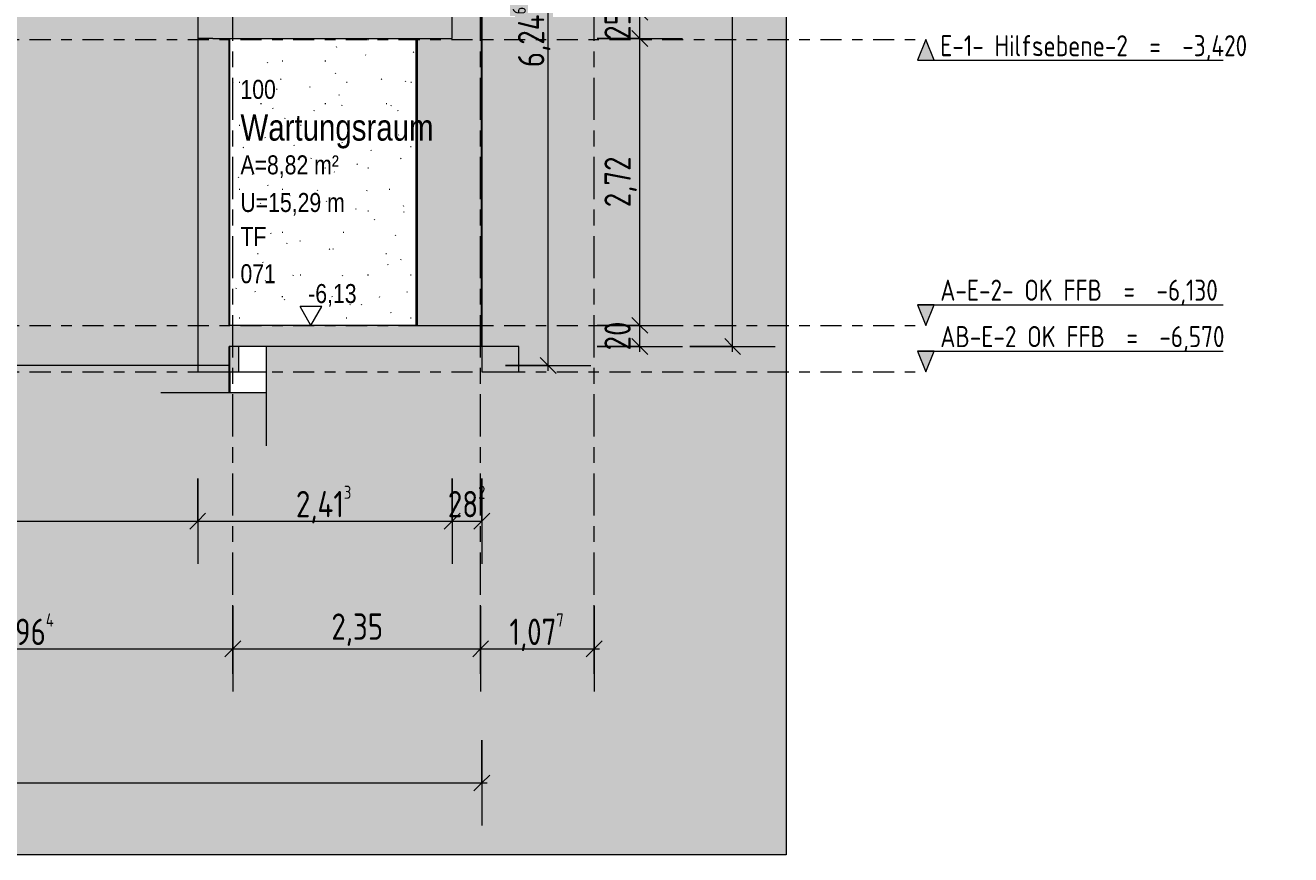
# Model space of a CAD drawing. Header units: metres. Extents: x -32 to 170, y -15 to 869.
# Tile 61 of 66: x 77 to 89, y -14 to -6. Entities that reach past the tile are written whole.
import ezdxf

# ---------------------------------------------------------------- set-up
doc = ezdxf.new("R2010")
doc.units = ezdxf.units.M
doc.header["$XCLIPFRAME"] = 2
doc.linetypes.add('_Ebene_', pattern=[0.4, 0.2, -0.1, 0, -0.1])
doc.linetypes.add('_Rasterlinie_', pattern=[0.75, 0.4, -0.1, 0.15, -0.1])
for name, color, linetype, lineweight in [('A_Bem', 7, 'Continuous', 5), ('A_Bem-100', 7, 'Continuous', 5), ('A_Detailelemente', 7, 'Continuous', 9), ('A_Ebenen', 130, 'Continuous', 5), ('A_Geschossdecken', 7, 'Continuous', 5), ('A_Geschossdecken_Schraffur', 7, 'Continuous', 5), ('A_Hoehenkoten', 124, 'Continuous', 5), ('A_Körper', 7, 'Continuous', 5), ('A_Linien_Raumtrennung', 7, 'Continuous', 5), ('A_Raster', 128, 'Continuous', 5), ('A_Raum-Txt', 16, 'Continuous', 5), ('A_Scan-Pixelbild', 213, 'Continuous', 5), ('A_Wand', 244, 'Continuous', 5), ('A_Wand_Schraff', 1, 'Continuous', 5), ('A_Wände_Oberflächenschraffur', 244, 'Continuous', 5)]:
    doc.layers.add(name, color=color, linetype=linetype, lineweight=lineweight)
doc.styles.add('Arial', font='arial.ttf', dxfattribs={"width": 0.8, "height": 0.18})
doc.styles.add('Arial_B', font='txt', dxfattribs={"width": 0.8, "height": 0.25})
doc.styles.add('ISOCPEUR', font='isocpeur.ttf', dxfattribs={"width": 0.8, "height": 0.2})
doc.styles.add('ISOCPEUR_1', font='isocpeur.ttf', dxfattribs={"width": 0.8, "height": 0.25})
doc.dimstyles.new('BLB-Standard_2_5_Aussen', dxfattribs={"dimscale": 0.3048, "dimtxt": 0.248995, "dimasz": 0.492126, "dimexe": 1.32874, "dimexo": 0.0625, "dimgap": 0.032808, "dimtad": 1, "dimrnd": 0.001, "dimzin": 0, "dimdsep": 46, "dimtxsty": 'ISOCPEUR_1', "dimblk1": 'OBLIQUE', "dimblk2": 'OBLIQUE', "dimsah": 1, "dimcen": 0.09, "dimdle": 0.164042, "dimazin": 0, "dimtfac": 1, "dimtdec": 4, "dimtix": 1, "dimtmove": 0, "dimatfit": 3, "dimfxl": 1.32874, "dimfxlon": 1, "dimtvp": 1, "dimtolj": 1, "dimtzin": 0, "dimarcsym": 2})
doc.dimstyles.new('BLB-Standard_2_5_Aussen_1', dxfattribs={"dimscale": 0.3048, "dimtxt": 0.248995, "dimasz": 0.492126, "dimexe": 1.32874, "dimexo": 0.0625, "dimgap": 0.032808, "dimtad": 1, "dimdec": 1, "dimlfac": 100, "dimrnd": 0.1, "dimdsep": 46, "dimtxsty": 'ISOCPEUR_1', "dimblk1": 'OBLIQUE', "dimblk2": 'OBLIQUE', "dimsah": 1, "dimcen": 0.09, "dimdle": 0.164042, "dimazin": 0, "dimtfac": 1, "dimtdec": 4, "dimtix": 1, "dimtmove": 0, "dimatfit": 3, "dimfxl": 1.32874, "dimfxlon": 1, "dimtvp": 1, "dimtolj": 1, "dimtzin": 0, "dimarcsym": 2})
picture_1 = doc.add_image_def('image1.jpg', size_in_pixel=(17396, 4678))
pattern_1 = [(0, (52.91895, 18.958), (0.813, 0.203), [0.007, -0.603, 0.007, -0.603, -3.251]), (0, (52.91895, 18.958), (0.813, 0.203), [-1.219, 0.007, -1.212, 0.007, -0.603, -1.422]), (0, (52.91895, 18.958), (0.813, 0.203), [-3.048, 0.007, -0.4, 0.007, -1.009]), (120, (53.22295, 19.06), (-0.5823032, 0.6025787), [0.007, -0.603, 0.007, -0.603, -3.251]), (120, (53.22295, 19.06), (-0.5823032, 0.6025787), [-1.219, 0.007, -1.212, 0.007, -0.603, -1.422]), (120, (53.22295, 19.06), (-0.5823032, 0.6025787), [-3.048, 0.007, -0.4, 0.007, -1.009]), (240, (53.32495, 19.466), (-0.2306968, -0.8055787), [0.007, -0.603, 0.007, -0.603, -3.251]), (240, (53.32495, 19.466), (-0.2306968, -0.8055787), [-1.219, 0.007, -1.212, 0.007, -0.603, -1.422]), (240, (53.32495, 19.466), (-0.2306968, -0.8055787), [-3.048, 0.007, -0.4, 0.007, -1.009])]

# ---------------------------------------------------------------- blocks, each defined once
blk = doc.blocks.new('Ebene - Rohbau-1046864-B')
at = {"layer": 'A_Ebenen'}
blk.add_hatch(color=256, dxfattribs=at).paths.add_polyline_path([(-23.524, -2.599), (-23.445, -2.795), (-23.365, -2.599)], flags=0)
at = {"layer": 'A_Ebenen', "color": 170, "lineweight": 9}
for p, q in [((-23.365, -2.599), (-26.265, -2.599)), ((-23.445, -2.795), (-23.524, -2.599)), ((-23.365, -2.599), (-23.445, -2.795))]:
    blk.add_line(p, q, dxfattribs=at)
at = {"layer": 'A_Ebenen', "color": 251, "lineweight": 9}
for p, q in [((-23.524, -2.599), (-23.365, -2.599)), ((-23.445, -2.795), (-23.524, -2.599)), ((-23.365, -2.599), (-23.445, -2.795))]:
    blk.add_line(p, q, dxfattribs=at)
blk = doc.blocks.new('Ebene - Rohbau-1168218-B')
at = {"layer": 'A_Ebenen'}
blk.add_hatch(color=256, dxfattribs=at).paths.add_polyline_path([(26.636, 5.948), (26.477, 5.948), (26.556, 6.145)], flags=0)
at = {"layer": 'A_Ebenen', "color": 251, "lineweight": 9}
for p, q in [((26.556, 6.145), (26.477, 5.948)), ((26.636, 5.948), (26.556, 6.145)), ((26.477, 5.948), (26.636, 5.948))]:
    blk.add_line(p, q, dxfattribs=at)
at = {"layer": 'A_Ebenen', "color": 170, "lineweight": 9}
blk.add_line((26.477, 5.948), (29.377, 5.948), dxfattribs=at)
blk = doc.blocks.new('DIMBLOCK71-B')
at = {"layer": 'A_Bem-100'}
for p, q in [((61.333, -10.375), (61.333, -11.185)), ((61.333, -10.78), (61.333, -10.375)), ((78.731, -10.375), (78.731, -11.185)), ((78.731, -10.78), (78.731, -10.375)), ((61.333, -10.78), (78.731, -10.78))]:
    blk.add_line(p, q, dxfattribs=at)
at = {"layer": 'A_Bem-100', "lineweight": 9}
for p, q in [((61.333, -10.78), (61.258, -10.855)), ((61.333, -10.78), (61.408, -10.705)), ((78.731, -10.78), (78.656, -10.855)), ((78.731, -10.78), (78.806, -10.705))]:
    blk.add_line(p, q, dxfattribs=at)
at = {"layer": 'A_Bem-100', "color": 0, "insert": (69.698, -10.444), "char_height": 0.25, "width": 0.80072, "attachment_point": 1, "line_spacing_factor": 1.149209, "style": 'ISOCPEUR_1'}
blk.add_mtext('17,39\\A2\\H0.5x;\\S7^  ;\\H2x;', dxfattribs=at)
blk = doc.blocks.new('_Oblique')
at = {"color": 0, "linetype": 'ByBlock', "lineweight": -2}
blk.add_line((-0.5, -0.5), (0.5, 0.5), dxfattribs=at)
blk = doc.blocks.new('DIMBLOCK72-B')
at = {"layer": 'A_Bem-100'}
for p, q in [((78.731, -10.375), (78.731, -11.185)), ((78.731, -10.78), (78.731, -10.375)), ((81.144, -10.375), (81.144, -11.185)), ((81.144, -10.78), (81.144, -10.375)), ((78.731, -10.78), (81.144, -10.78))]:
    blk.add_line(p, q, dxfattribs=at)
at = {"layer": 'A_Bem-100', "lineweight": 9}
for p, q in [((78.731, -10.78), (78.656, -10.855)), ((78.731, -10.78), (78.806, -10.705)), ((81.144, -10.78), (81.069, -10.855)), ((81.144, -10.78), (81.219, -10.705))]:
    blk.add_line(p, q, dxfattribs=at)
at = {"layer": 'A_Bem-100', "color": 0, "insert": (79.662, -10.444), "char_height": 0.25, "width": 0.66029, "attachment_point": 1, "line_spacing_factor": 1.149209, "style": 'ISOCPEUR_1'}
blk.add_mtext('2,41\\A2\\H0.5x;\\S3^  ;\\H2x;', dxfattribs=at)
blk = doc.blocks.new('DIMBLOCK73-B')
at = {"layer": 'A_Bem-100'}
for p, q in [((81.144, -10.375), (81.144, -11.185)), ((81.144, -10.78), (81.144, -10.375)), ((81.426, -10.375), (81.426, -11.185)), ((81.426, -10.78), (81.426, -10.375)), ((81.144, -10.78), (81.426, -10.78))]:
    blk.add_line(p, q, dxfattribs=at)
at = {"layer": 'A_Bem-100', "lineweight": 9}
for p, q in [((81.144, -10.78), (81.069, -10.855)), ((81.144, -10.78), (81.219, -10.705)), ((81.426, -10.78), (81.351, -10.855)), ((81.426, -10.78), (81.501, -10.705))]:
    blk.add_line(p, q, dxfattribs=at)
at = {"layer": 'A_Bem-100', "color": 0, "insert": (81.103, -10.444), "char_height": 0.25, "width": 0.43621, "attachment_point": 1, "line_spacing_factor": 1.149209, "style": 'ISOCPEUR_1'}
blk.add_mtext('28\\A2\\H0.5x;\\S2^  ;\\H2x;', dxfattribs=at)
blk = doc.blocks.new('DIMBLOCK74-B')
at = {"layer": 'A_Bem-100'}
for p, q in [((40.738, -12.857), (40.738, -13.667)), ((40.738, -13.262), (40.738, -12.857)), ((81.426, -12.857), (81.426, -13.667)), ((81.426, -13.262), (81.426, -12.857)), ((40.688, -13.262), (81.476, -13.262))]:
    blk.add_line(p, q, dxfattribs=at)
at = {"layer": 'A_Bem-100', "lineweight": 9}
for p, q in [((40.738, -13.262), (40.813, -13.187)), ((81.426, -13.262), (81.501, -13.187)), ((40.738, -13.262), (40.663, -13.337)), ((81.426, -13.262), (81.351, -13.337))]:
    blk.add_line(p, q, dxfattribs=at)
at = {"layer": 'A_Bem-100', "color": 0, "insert": (60.718, -12.925), "char_height": 0.25, "width": 0.87242, "attachment_point": 1, "line_spacing_factor": 1.149209, "style": 'ISOCPEUR_1'}
blk.add_mtext('40,68\\A2\\H0.5x;\\S7^  ;\\H2x;', dxfattribs=at)
blk = doc.blocks.new('Höhenkoten - leer-6237472-B')
at = {"layer": 'A_Hoehenkoten'}
for p, q in [((-6.231, -1.56), (-6.023, -1.56)), ((-6.127, -1.74), (-6.231, -1.56)), ((-6.127, -1.74), (-6.023, -1.56))]:
    blk.add_line(p, q, dxfattribs=at)
blk = doc.blocks.new('DIMBLOCK89-B')
at = {"layer": 'A_Bem-100', "lineweight": 9}
for p, q in [((82.924, -8.925), (82.849, -8.85)), ((82.924, -8.925), (82.999, -9)), ((82.924, -9.125), (82.849, -9.05)), ((82.924, -9.125), (82.999, -9.2))]:
    blk.add_line(p, q, dxfattribs=at)
at = {"layer": 'A_Bem-100'}
for p, q in [((82.519, -8.925), (83.329, -8.925)), ((82.924, -8.925), (82.519, -8.925)), ((82.924, -9.175), (82.924, -8.925)), ((82.519, -9.125), (83.329, -9.125)), ((82.924, -9.125), (82.519, -9.125))]:
    blk.add_line(p, q, dxfattribs=at)
at = {"layer": 'A_Bem-100', "color": 0, "insert": (82.588, -9.162), "char_height": 0.25, "width": 0.32865, "attachment_point": 1, "rotation": 90, "line_spacing_factor": 1.149209, "style": 'ISOCPEUR_1'}
blk.add_mtext('20', dxfattribs=at)
blk = doc.blocks.new('DIMBLOCK90-B')
at = {"layer": 'A_Bem-100'}
for p, q in [((82.519, -6.205), (83.329, -6.205)), ((82.924, -6.205), (82.519, -6.205)), ((82.924, -8.925), (82.924, -6.205)), ((82.519, -8.925), (83.329, -8.925)), ((82.924, -8.925), (82.519, -8.925))]:
    blk.add_line(p, q, dxfattribs=at)
at = {"layer": 'A_Bem-100', "lineweight": 9}
for p, q in [((82.924, -6.205), (82.849, -6.13)), ((82.924, -6.205), (82.999, -6.28)), ((82.924, -8.925), (82.849, -8.85)), ((82.924, -8.925), (82.999, -9))]:
    blk.add_line(p, q, dxfattribs=at)
at = {"layer": 'A_Bem-100', "color": 0, "insert": (82.588, -7.805), "char_height": 0.25, "width": 0.57664, "attachment_point": 1, "rotation": 90, "line_spacing_factor": 1.149209, "style": 'ISOCPEUR_1'}
blk.add_mtext('2,72', dxfattribs=at)
blk = doc.blocks.new('DIMBLOCK91-B')
at = {"layer": 'A_Bem-100', "lineweight": 9}
for p, q in [((82.924, -5.955), (82.849, -5.88)), ((82.924, -5.955), (82.999, -6.03)), ((82.924, -6.205), (82.849, -6.13)), ((82.924, -6.205), (82.999, -6.28))]:
    blk.add_line(p, q, dxfattribs=at)
at = {"layer": 'A_Bem-100'}
for p, q in [((82.519, -5.955), (83.329, -5.955)), ((82.924, -5.955), (82.519, -5.955)), ((82.924, -6.205), (82.924, -5.955)), ((82.519, -6.205), (83.329, -6.205)), ((82.924, -6.205), (82.519, -6.205))]:
    blk.add_line(p, q, dxfattribs=at)
at = {"layer": 'A_Bem-100', "color": 0, "insert": (82.588, -6.217), "char_height": 0.25, "width": 0.32865, "attachment_point": 1, "rotation": 90, "line_spacing_factor": 1.149209, "style": 'ISOCPEUR_1'}
blk.add_mtext('25', dxfattribs=at)
blk = doc.blocks.new('DIMBLOCK98-B')
at = {"layer": 'A_Bem-100', "lineweight": 9}
for p, q in [((82.054, -3.059), (81.979, -2.984)), ((82.054, -3.059), (82.129, -3.134)), ((82.054, -9.305), (81.979, -9.23)), ((82.054, -9.305), (82.129, -9.38))]:
    blk.add_line(p, q, dxfattribs=at)
at = {"layer": 'A_Bem-100'}
for p, q in [((81.649, -3.059), (82.459, -3.059)), ((82.054, -3.059), (81.649, -3.059)), ((82.054, -9.355), (82.054, -3.059)), ((81.649, -9.305), (82.459, -9.305)), ((82.054, -9.305), (81.649, -9.305))]:
    blk.add_line(p, q, dxfattribs=at)
at = {"layer": 'A_Bem-100', "color": 0, "insert": (81.718, -6.477), "char_height": 0.25, "width": 0.7081, "attachment_point": 1, "rotation": 90, "line_spacing_factor": 1.149209, "style": 'ISOCPEUR_1'}
blk.add_mtext('6,24\\A2\\H0.5x;\\S6^  ;\\H2x;', dxfattribs=at)
blk = doc.blocks.new('DIMBLOCK104-B')
at = {"layer": 'A_Bem-100', "lineweight": 9}
for p, q in [((83.804, 2.225), (83.729, 2.3)), ((83.804, 2.225), (83.879, 2.15)), ((83.804, -9.125), (83.729, -9.05)), ((83.804, -9.125), (83.879, -9.2))]:
    blk.add_line(p, q, dxfattribs=at)
at = {"layer": 'A_Bem-100'}
for p, q in [((83.399, 2.225), (84.209, 2.225)), ((83.804, 2.225), (83.399, 2.225)), ((83.804, -9.175), (83.804, 2.225)), ((83.399, -9.125), (84.209, -9.125)), ((83.804, -9.125), (83.399, -9.125))]:
    blk.add_line(p, q, dxfattribs=at)
at = {"layer": 'A_Bem-100', "color": 0, "insert": (83.468, -3.719), "char_height": 0.25, "width": 0.64535, "attachment_point": 1, "rotation": 90, "line_spacing_factor": 1.149209, "style": 'ISOCPEUR_1'}
blk.add_mtext('11,35', dxfattribs=at)
blk = doc.blocks.new('DIMBLOCK125-B')
at = {"layer": 'A_Bem-100'}
for p, q in [((75.099, -11.586), (75.099, -12.396)), ((75.099, -11.991), (75.099, -11.586)), ((79.064, -11.586), (79.064, -12.396)), ((79.064, -11.991), (79.064, -11.586)), ((75.099, -11.991), (79.064, -11.991))]:
    blk.add_line(p, q, dxfattribs=at)
at = {"layer": 'A_Bem-100', "lineweight": 9}
for p, q in [((75.099, -11.991), (75.024, -12.066)), ((75.099, -11.991), (75.174, -11.916)), ((79.064, -11.991), (78.989, -12.066)), ((79.064, -11.991), (79.139, -11.916))]:
    blk.add_line(p, q, dxfattribs=at)
at = {"layer": 'A_Bem-100', "color": 0, "insert": (76.789, -11.655), "char_height": 0.25, "width": 0.70212, "attachment_point": 1, "line_spacing_factor": 1.149209, "style": 'ISOCPEUR_1'}
blk.add_mtext('3,96\\A2\\H0.5x;\\S4^  ;\\H2x;', dxfattribs=at)
blk = doc.blocks.new('DIMBLOCK126-B')
at = {"layer": 'A_Bem-100'}
for p, q in [((79.064, -11.586), (79.064, -12.396)), ((79.064, -11.991), (79.064, -11.586)), ((81.414, -11.586), (81.414, -12.396)), ((81.414, -11.991), (81.414, -11.586)), ((79.064, -11.991), (81.414, -11.991))]:
    blk.add_line(p, q, dxfattribs=at)
at = {"layer": 'A_Bem-100', "lineweight": 9}
for p, q in [((79.064, -11.991), (78.989, -12.066)), ((79.064, -11.991), (79.139, -11.916)), ((81.414, -11.991), (81.339, -12.066)), ((81.414, -11.991), (81.489, -11.916))]:
    blk.add_line(p, q, dxfattribs=at)
at = {"layer": 'A_Bem-100', "color": 0, "insert": (79.998, -11.655), "char_height": 0.25, "width": 0.57664, "attachment_point": 1, "line_spacing_factor": 1.149209, "style": 'ISOCPEUR_1'}
blk.add_mtext('2,35', dxfattribs=at)
blk = doc.blocks.new('DIMBLOCK127-B')
at = {"layer": 'A_Bem-100'}
for p, q in [((81.414, -11.586), (81.414, -12.396)), ((81.414, -11.991), (81.414, -11.586)), ((82.491, -11.586), (82.491, -12.396)), ((82.491, -11.991), (82.491, -11.586)), ((81.414, -11.991), (82.541, -11.991))]:
    blk.add_line(p, q, dxfattribs=at)
at = {"layer": 'A_Bem-100', "lineweight": 9}
for p, q in [((81.414, -11.991), (81.339, -12.066)), ((81.414, -11.991), (81.489, -11.916)), ((82.491, -11.991), (82.416, -12.066)), ((82.491, -11.991), (82.566, -11.916))]:
    blk.add_line(p, q, dxfattribs=at)
at = {"layer": 'A_Bem-100', "color": 0, "insert": (81.687, -11.655), "char_height": 0.25, "width": 0.63639, "attachment_point": 1, "line_spacing_factor": 1.149209, "style": 'ISOCPEUR_1'}
blk.add_mtext('1,07\\A2\\H0.5x;\\S7^  ;\\H2x;', dxfattribs=at)

msp = doc.modelspace()

# ---------------------------------------------------------------- hatches: boundary and pattern name
at = {"layer": 'A_Detailelemente'}
msp.add_hatch(color=254, dxfattribs=at).paths.add_polyline_path([(61.1126, -13.9421), (84.3102, -13.9421), (84.3102, -9.3651), (81.7757, -9.3651), (81.7757, -9.6251), (79.3818, -9.6251), (79.3818, -10.0651), (78.3818, -10.0651), (78.3818, -9.5651), (76.757, -9.5651), (76.757, -10.2851), (75.257, -10.2851), (75.257, -9.5651), (71.8595, -9.5651), (71.8595, -10.2851), (70.3595, -10.2851), (70.3595, -9.5651), (67.862, -9.5651), (67.862, -10.2851), (66.362, -10.2851), (66.362, -9.5651), (63.8595, -9.5651), (63.8595, -10.2851), (62.3595, -10.2851), (62.3595, -9.5651), (61.6831, -9.5651), (61.6831, -10.2851), (60.5584, -10.2851), (60.5584, -9.5651), (59.8586, -9.5651), (59.8586, -10.2851), (58.3586, -10.2851), (58.3586, -9.5651), (55.8636, -9.5651), (55.8636, -10.2851), (54.3636, -10.2851), (54.3636, -9.5651), (51.8586, -9.5651), (51.8586, -10.2851), (50.3586, -10.2851), (50.3586, -9.5651), (46.9612, -9.5651), (46.9612, -10.2851), (45.4612, -10.2851), (45.4612, -9.5651), (43.8372, -9.5651), (43.8372, -10.0651), (40.3781, -10.0651), (40.3781, -9.5651), (40.7281, -9.5651), (40.7281, -9.3653), (37.915, -9.3653), (37.915, -13.9421), (55.3132, -13.9421)], flags=0)
at = {"layer": 'A_Geschossdecken_Schraffur', "lineweight": 9}
for points in [[(78.8753, -6.2051), (81.1435, -6.2051), (81.1435, -5.9551), (78.8753, -5.9551)], [(79.0305, -9.1251), (81.4235, -9.1251), (81.4235, -8.9251), (78.8805, -8.9251), (78.8805, -9.1251)], [(81.7757, -9.6251), (81.7757, -9.1251), (79.3805, -9.1251), (79.3805, -9.6251), (81.4105, -9.6251)], [(66.912, -9.5651), (79.0305, -9.5651), (79.0305, -9.3051), (76.3688, -9.3051), (75.5919, -9.3164), (67.9988, -9.3176), (66.912, -9.3214), (63.9988, -9.3287), (63.0919, -9.3264), (59.6122, -9.3342), (58.5919, -9.3342), (57.2987, -9.3251), (55.7317, -9.3251), (55.0392, -9.3196), (53.8398, -9.3084), (53.049, -9.31), (51.3389, -9.31), (50.3211, -9.3084), (49.4919, -9.3242), (43.1872, -9.309), (42.9135, -9.3051), (40.7281, -9.3051), (40.7281, -9.5651), (66.362, -9.5651)]]:
    msp.add_hatch(color=253, dxfattribs=at).paths.add_polyline_path(points, flags=0)
h = msp.add_hatch(color=253, dxfattribs=at)
h.paths.add_polyline_path([(78.5108, -10.0651), (79.3805, -10.0642), (79.3805, -9.5651), (78.3818, -9.5658), (78.3818, -10.0651)], flags=0)
h.paths.add_polyline_path([(40.8147, -10.0651), (43.8372, -10.0651), (43.8372, -9.5651), (40.3781, -9.5651), (40.3781, -10.0651)], flags=0)
at = {"layer": 'A_Körper'}
msp.add_hatch(color=121, dxfattribs=at).paths.add_polyline_path([(84.3102, -9.3651), (84.3102, 7.5412), (81.4257, 7.5412), (81.4257, -9.3651), (81.7757, -9.3651)], flags=0)
at = {"layer": 'A_Wand_Schraff', "lineweight": 9}
for points in [[(78.8753, -6.2051), (78.8753, -5.9551), (79.0305, -5.9551), (79.0305, -3.0351), (78.8675, -3.0351), (78.8675, -3.0551), (78.7305, -3.0592), (78.7305, -6.2051)], [(81.4105, -6.2051), (81.4235, -6.2051), (81.4235, -4.3351), (81.1435, -4.3351), (81.1435, -6.2051)], [(78.7305, -9.3651), (79.0305, -9.3651), (79.0305, -9.1251), (78.8805, -9.1251), (78.8805, -8.9251), (79.0305, -8.9251), (79.0305, -6.2051), (78.7305, -6.2051), (78.7305, -8.0574)], [(80.8133, -8.9251), (81.1142, -8.9251), (81.1142, -6.2051), (80.8133, -6.2051), (80.8133, -8.0574)], [(81.1142, -8.9251), (81.4235, -8.9251), (81.4235, -6.2051), (81.1142, -6.2051), (81.1142, -8.0574)]]:
    msp.add_hatch(color=253, dxfattribs=at).paths.add_polyline_path(points, flags=0)
at = {"layer": 'A_Wände_Oberflächenschraffur'}
h = msp.add_hatch(dxfattribs=at)
h.set_pattern_fill('FP_54', style=0, pattern_type=2)
h.set_pattern_definition(pattern_1)
h.paths.add_polyline_path([(79.0328, -9.3651), (79.1193, -9.3651), (79.1193, -9.1251), (79.0328, -9.1251), (79.0328, -9.3051)], flags=0)
h.paths.add_polyline_path([(58.9536, -9.3285), (58.9536, -4.049), (55.2686, -4.049), (55.2686, -9.3213), (55.7422, -9.3251), (58.1076, -9.3251), (58.5919, -9.3285)], flags=0)
h.paths.add_polyline_path([(59.2636, -9.3279), (60.9091, -9.3242), (60.9084, -4.049), (59.2636, -4.049), (59.2636, -9.3264)], flags=0)
h.paths.add_polyline_path([(61.3331, -9.3233), (62.9545, -9.3193), (62.9545, -4.049), (61.3331, -4.049), (61.3331, -9.3193)], flags=0)
h.paths.add_polyline_path([(63.4315, -9.3202), (66.957, -9.311), (66.957, -4.049), (63.2645, -4.049), (63.2645, -9.3198)], flags=0)
h.paths.add_polyline_path([(54.9586, -9.3188), (54.9586, -4.049), (51.2636, -4.049), (51.2636, -9.3098), (51.5012, -9.31), (52.4667, -9.2985), (53.0356, -9.2951), (53.0356, -9.31), (53.049, -9.31), (53.8398, -9.3084), (54.7391, -9.3168)], flags=0)
h.paths.add_polyline_path([(49.4919, -9.3185), (49.8024, -9.3126), (50.3211, -9.3084), (50.9536, -9.3084), (50.9536, -4.049), (46.3662, -4.049), (46.3662, -9.311), (49.1695, -9.3177)], flags=0)
h.paths.add_polyline_path([(67.267, -9.3104), (67.4315, -9.3098), (70.9545, -9.3098), (70.9545, -4.049), (67.267, -4.049), (67.267, -9.31)], flags=0)
h.paths.add_polyline_path([(46.0562, -9.3102), (46.0562, -4.049), (43.4872, -4.049), (43.4872, -9.3056), (45.9573, -9.31)], flags=0)
h.paths.add_polyline_path([(71.2645, -9.3096), (72.1122, -9.3093), (75.5919, -9.3093), (75.852, -9.3051), (75.852, -4.049), (71.2645, -4.049), (71.2645, -9.3096)], flags=0)
h.paths.add_polyline_path([(78.7305, -9.3051), (78.7305, -4.049), (76.162, -4.049), (76.162, -9.3051), (78.5108, -9.3051)], flags=0)
h = msp.add_hatch(dxfattribs=at)
h.set_pattern_fill('FP_54', style=0, pattern_type=2)
h.set_pattern_definition(pattern_1)
h.paths.add_polyline_path([(80.8009, -8.9251), (80.8009, -6.2051), (79.0309, -6.2051), (79.0309, -8.9251)], flags=0)
h = msp.add_hatch(dxfattribs=at)
h.set_pattern_fill('FP_58', style=0, pattern_type=2)
h.set_pattern_definition([(0, (80.64395, 18.958), (0.063, 0.203), [0.001, -0.047, 0.001, -0.047, -0.253]), (0, (80.64395, 18.958), (0.063, 0.203), [-0.095, 0.001, -0.094, 0.001, -0.047, -0.111]), (0, (80.64395, 18.958), (0.063, 0.203), [-0.237, 0.001, -0.031, 0.001, -0.079]), (92.574, (80.66795, 19.06), (-0.045107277, 0.602582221), [0.006, -0.523, 0.006, -0.523, -2.818]), (92.574, (80.66795, 19.06), (-0.045107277, 0.602582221), [-1.057, 0.006, -1.051, 0.006, -0.523, -1.233]), (92.574, (80.66795, 19.06), (-0.045107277, 0.602582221), [-2.642, 0.006, -0.346, 0.006, -0.875]), (267.426, (80.67595, 19.466), (-0.018170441, -0.804996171), [0.006, -0.523, 0.006, -0.523, -2.818]), (267.426, (80.67595, 19.466), (-0.018170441, -0.804996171), [-1.057, 0.006, -1.051, 0.006, -0.523, -1.233]), (267.426, (80.67595, 19.466), (-0.018170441, -0.804996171), [-2.642, 0.006, -0.346, 0.006, -0.875])])
h.paths.add_polyline_path([(80.8133, -8.9251), (80.8133, -6.2051), (80.8009, -6.2051), (80.8009, -8.9251)], flags=0)
h = msp.add_hatch(dxfattribs=at)
h.set_pattern_fill('FP_57', style=0, pattern_type=2)
h.set_pattern_definition([(0, (79.02995, 18.958), (0.002, 0.203), [0, -0.002, 0, -0.002, -0.009]), (0, (79.02995, 18.958), (0.002, 0.203), [-0.003, 0, -0.003, 0, -0.002, -0.004]), (0, (79.02995, 18.958), (0.002, 0.203), [-0.008, 0, -0.001, 0, -0.003]), (90.089, (79.0309498, 19.06), (-0.001935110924, 0.601997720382), [0.006, -0.522, 0.006, -0.522, -2.816]), (90.089, (79.0309498, 19.06), (-0.001935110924, 0.601997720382), [-1.056, 0.006, -1.05, 0.006, -0.522, -1.232]), (90.089, (79.0309498, 19.06), (-0.001935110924, 0.601997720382), [-2.64, 0.006, -0.346, 0.006, -0.874]), (269.911, (79.0309498, 19.466), (-0.00025199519, -0.806000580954), [0.006, -0.522, 0.006, -0.522, -2.816]), (269.911, (79.0309498, 19.466), (-0.00025199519, -0.806000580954), [-1.056, 0.006, -1.05, 0.006, -0.522, -1.232]), (269.911, (79.0309498, 19.466), (-0.00025199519, -0.806000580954), [-2.64, 0.006, -0.346, 0.006, -0.874])])
h.paths.add_polyline_path([(79.0305, -9.3651), (79.0328, -9.3651), (79.0317, -9.1251), (79.0305, -9.1251)], flags=0)

# ---------------------------------------------------------------- linework, layer by layer
at = {"layer": 'A_Ebenen', "color": 170, "linetype": '_Ebene_', "lineweight": 9}
for p, q in [((35.6364, -6.2151), (85.6372, -6.2151)), ((35.6364, -8.9251), (85.6372, -8.9251)), ((35.6364, -9.3651), (85.6372, -9.3651))]:
    msp.add_line(p, q, dxfattribs=at)
at = {"layer": 'A_Geschossdecken', "color": 250, "lineweight": 9}
for p, q in [((81.1435, -6.2051), (81.1435, -5.9551)), ((78.8753, -6.2051), (81.1435, -6.2051)), ((80.8133, -8.9251), (79.0305, -8.9251)), ((81.4235, -9.1251), (81.4235, -8.9251)), ((81.7757, -9.1251), (79.0305, -9.1251)), ((79.3805, -9.1251), (79.3805, -10.0651)), ((81.7757, -9.3651), (81.7757, -9.1251)), ((79.0328, -9.3051), (76.0482, -9.3051)), ((79.0305, -9.5651), (79.0305, -9.3651)), ((79.0341, -9.3651), (79.0341, -9.5651)), ((79.3805, -9.5651), (78.3818, -9.5651)), ((79.3805, -9.6251), (79.3818, -9.6251))]:
    msp.add_line(p, q, dxfattribs=at)
at = {"layer": 'A_Körper', "color": 253, "lineweight": 9}
for p, q in [((81.4257, 7.5412), (81.4257, -9.3651)), ((81.4257, -9.3651), (81.7757, -9.3651))]:
    msp.add_line(p, q, dxfattribs=at)
at = {"layer": 'A_Linien_Raumtrennung', "color": 250, "lineweight": 9}
msp.add_line((79.1168, -9.3651), (79.3805, -9.3651), dxfattribs=at)
at = {"layer": 'A_Raster', "linetype": '_Rasterlinie_', "lineweight": 9}
for p, q in [((79.0635, -12.2276), (79.0635, 10.1714)), ((81.4135, -12.2276), (81.4135, 10.1714)), ((82.4908, -12.2276), (82.4908, 10.1714))]:
    msp.add_line(p, q, dxfattribs=at)
at = {"layer": 'A_Wand', "color": 250, "lineweight": 9}
for p, q in [((81.4235, -8.9251), (81.4235, 1.9449)), ((78.7305, -3.0592), (78.7305, -9.3651)), ((78.8753, -6.2051), (78.7305, -6.2051)), ((79.0305, -8.9251), (79.0305, -6.2051)), ((79.0309, -6.2051), (79.0309, -8.9251)), ((80.8009, -6.2051), (80.8009, -8.9251)), ((80.8133, -6.2051), (80.8133, -8.9251)), ((80.8133, -8.9251), (81.4235, -8.9251)), ((79.0305, -9.3651), (79.0305, -9.1251)), ((79.0328, -9.1251), (79.0328, -9.3651)), ((79.1193, -9.3651), (79.1193, -9.1251)), ((78.7305, -9.3651), (79.1193, -9.3651))]:
    msp.add_line(p, q, dxfattribs=at)

# ---------------------------------------------------------------- block references
at = {"layer": 'A_Ebenen', "color": 251, "lineweight": 9}
msp.add_blockref('Ebene - Rohbau-1168218-B', (59.0809, -12.36), dxfattribs=at)
at = {"layer": 'A_Ebenen', "color": 251, "lineweight": 9, "extrusion": (0, 0, -1)}
for p in [(-62.1927, -6.13), (-62.1927, -6.57)]:
    msp.add_blockref('Ebene - Rohbau-1046864-B', p, dxfattribs=at)
at = {"layer": 'A_Hoehenkoten', "extrusion": (0, 0, -1)}
msp.add_blockref('Höhenkoten - leer-6237472-B', (-73.678, -7.1848), dxfattribs=at)

# ---------------------------------------------------------------- texts
at = {"layer": 'A_Ebenen', "color": 7, "char_height": 0.2, "attachment_point": 1, "style": 'ISOCPEUR'}
for s, insert, width in [('E-1- Hilfsebene-2  =  -3,420', (85.7736, -6.1732), 3.6108), ('A-E-2- OK FFB  =  -6,130', (85.7736, -8.4909), 3.251644), ('AB-E-2 OK FFB  =  -6,570', (85.7736, -8.9309), 3.315779)]:
    msp.add_mtext(s, dxfattribs=dict(at, insert=insert, width=width))
at = {"layer": 'A_Hoehenkoten', "insert": (79.7787, -8.5329), "char_height": 0.18, "width": 0.542095, "attachment_point": 1, "line_spacing_factor": 0.941778, "style": 'Arial'}
msp.add_mtext('-6,13', dxfattribs=at)
at = {"layer": 'A_Raum-Txt', "attachment_point": 1}
for s, insert, char_height, width, style in [('100', (79.136, -6.5976), 0.18, 0.40405, 'Arial'), ('Wartungsraum', (79.136, -6.9231), 0.25, 2.379408, 'Arial_B'), ('A=8,82 m²', (79.136, -7.3129), 0.18, 1.109535, 'Arial'), ('U=15,29 m', (79.136, -7.6696), 0.18, 1.180084, 'Arial'), ('TF', (79.136, -7.9922), 0.18, 0.295021, 'Arial'), ('071', (79.136, -8.3448), 0.18, 0.40405, 'Arial')]:
    msp.add_mtext(s, dxfattribs=dict(at, insert=insert, char_height=char_height, width=width, style=style))

# ---------------------------------------------------------------- dimensions: what is measured, and where the dimension line sits
at = {"layer": 'A_Bem'}
for base, p1, p2, dimstyle, override, picture, middle in [((83.8042, 2.2249), (83.3992, -9.1251), (83.3992, 2.2249), 'BLB-Standard_2_5_Aussen', {"dimpost": '<>', "dimfxl": 11.35}, 'DIMBLOCK104-B', (83.6692, -3.4501)), ((82.9242, -5.9551), (82.5192, -6.2051), (82.5192, -5.9551), 'BLB-Standard_2_5_Aussen_1', {"dimpost": '<>', "dimfxl": 0.25}, 'DIMBLOCK91-B', (82.7892, -6.0801)), ((82.9242, -6.2051), (82.5192, -8.9251), (82.5192, -6.2051), 'BLB-Standard_2_5_Aussen', {"dimpost": '<>', "dimfxl": 2.72}, 'DIMBLOCK90-B', (82.7892, -7.5651)), ((82.9242, -8.9251), (82.5192, -9.1251), (82.5192, -8.9251), 'BLB-Standard_2_5_Aussen_1', {"dimpost": '<>', "dimfxl": 0.2}, 'DIMBLOCK89-B', (82.7892, -9.0251))]:
    dim = msp.add_linear_dim(base=base, p1=p1, p2=p2, angle=90, dimstyle=dimstyle, override=override, dxfattribs=at)
    dim.commit()
    dim.dimension.update_dxf_attribs({"geometry": picture, "text_midpoint": middle})
dim = msp.add_linear_dim(base=(82.0544, -3.0592), p1=(81.6494, -9.3051), p2=(81.6494, -3.0592), angle=90, text='\\A1;6,24\\Q;{\\A1;{\\H0.5x;\\S6^ ;}}', dimstyle='BLB-Standard_2_5_Aussen', override={"dimpost": '<>', "dimfxl": 6.245949}, dxfattribs=at)
dim.commit()
dim.dimension.update_dxf_attribs({"geometry": 'DIMBLOCK98-B', "text_midpoint": (81.8944, -6.1821)})
for base, p1, p2, text, dimstyle, override, picture, middle in [((78.7305, -10.7803), (61.3331, -10.3753), (78.7305, -10.3753), '\\A1;17,39\\Q;{\\A1;{\\H0.5x;\\S7^ ;}}', 'BLB-Standard_2_5_Aussen', {"dimpost": '<>', "dimfxl": 17.397419}, 'DIMBLOCK71-B', (70.0318, -10.6203)), ((81.1435, -10.7803), (78.7305, -10.3753), (81.1435, -10.3753), '\\A1;2,41\\Q;{\\A1;{\\H0.5x;\\S3^ ;}}', 'BLB-Standard_2_5_Aussen', {"dimpost": '<>', "dimfxl": 2.412998}, 'DIMBLOCK72-B', (79.937, -10.6203)), ((81.4257, -10.7803), (81.1435, -10.3753), (81.4257, -10.3753), '\\A1;28\\Q;{\\A1;{\\H0.5x;\\S2^ ;}}', 'BLB-Standard_2_5_Aussen_1', {"dimpost": '<>', "dimfxl": 0.28218}, 'DIMBLOCK73-B', (81.2846, -10.6453)), ((79.0635, -11.9912), (75.0994, -11.5862), (79.0635, -11.5862), '\\A1;3,96\\Q;{\\A1;{\\H0.5x;\\S4^ ;}}', 'BLB-Standard_2_5_Aussen', {"dimpost": '<>', "dimfxl": 3.964159}, 'DIMBLOCK125-B', (77.0814, -11.8312)), ((82.4908, -11.9912), (81.4135, -11.5862), (82.4908, -11.5862), '\\A1;1,07\\Q;{\\A1;{\\H0.5x;\\S7^ ;}}', 'BLB-Standard_2_5_Aussen', {"dimpost": '<>', "dimfxl": 1.077327}, 'DIMBLOCK127-B', (81.9522, -11.8312)), ((81.4257, -13.2616), (40.7382, -12.8566), (81.4257, -12.8566), '\\A1;40,68\\Q;{\\A1;{\\H0.5x;\\S7^ ;}}', 'BLB-Standard_2_5_Aussen', {"dimpost": '<>', "dimfxl": 40.687447}, 'DIMBLOCK74-B', (61.082, -13.1016))]:
    dim = msp.add_linear_dim(base=base, p1=p1, p2=p2, text=text, dimstyle=dimstyle, override=override, dxfattribs=at)
    dim.commit()
    dim.dimension.update_dxf_attribs({"geometry": picture, "text_midpoint": middle})
dim = msp.add_linear_dim(base=(81.4135, -11.9912), p1=(79.0635, -11.5862), p2=(81.4135, -11.5862), dimstyle='BLB-Standard_2_5_Aussen', override={"dimpost": '<>', "dimfxl": 2.35}, dxfattribs=at)
dim.commit()
dim.dimension.update_dxf_attribs({"geometry": 'DIMBLOCK126-B', "text_midpoint": (80.2385, -11.8562)})

# ---------------------------------------------------------------- pictures from other files: only their frames are drawn
at = {"layer": 'A_Scan-Pixelbild'}
image = msp.add_image(picture_1, insert=(46.4074, -1.7373), size_in_units=(29.4262, 7.883), dxfattribs=at)
image.set_boundary_path([(-5019.33, 11920.3), (-5019.33, -2046.9), (22406.76, -2046.9), (22406.76, 11920.3), (-5019.33, 11920.3)])
image.dxf.flags = 15

doc.saveas('drawing.dxf')
